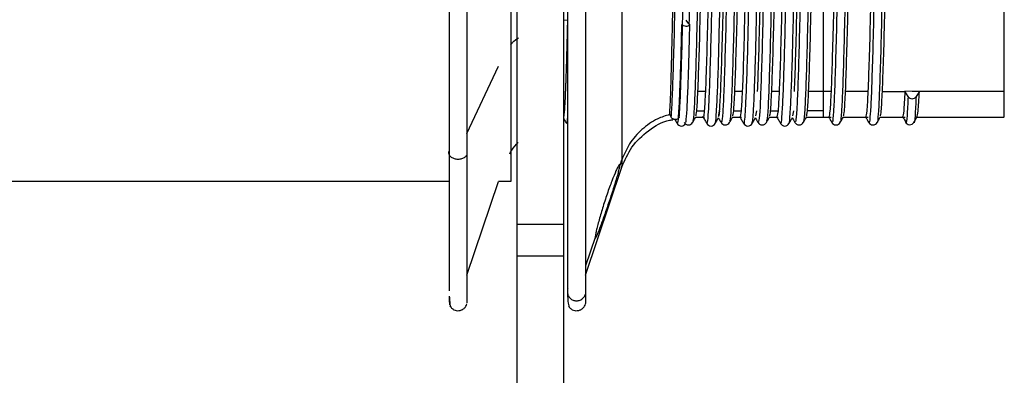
# Paper-space layout '_Inferior' of a CAD drawing. Header units: inches. Extents: x -0.5 to 3.7, y -6.4 to 5.4.
# Tile 3 of 6: x 1.6 to 3.7, y -1.8 to -1.1. Entities that reach past the tile are written whole.
import ezdxf

# ---------------------------------------------------------------- set-up
doc = ezdxf.new("R2010")
doc.units = ezdxf.units.IN
doc.header["$MEASUREMENT"] = 0

psp = doc.layouts.new('_Inferior')

# ---------------------------------------------------------------- linework, layer by layer
at = {"color": 7, "linetype": 'Continuous', "lineweight": 25}
for p, q in [((2.6559, 5.3763), (2.6559, -6.4492)), ((2.7559, 5.3763), (2.7559, -6.4492)), ((2.7559, -1.0779), (2.764, -1.0767)), ((3.0233, -1.0851), (3.0172, -1.0774)), ((2.5496, -1.3198), (2.6168, -1.1759)), ((3.0584, -1.2296), (3.0425, -1.2296)), ((3.1372, -1.2296), (3.1213, -1.2296)), ((3.2159, -1.2296), (3.2, -1.2296)), ((3.3266, -1.2296), (3.2788, -1.2296)), ((3.4053, -1.2296), (3.3575, -1.2296)), ((3.4362, -1.2296), (3.4841, -1.2296)), ((3.491, -1.2406), (3.4841, -1.2295)), ((3.515, -1.2297), (3.4841, -1.2295)), ((3.6963, -1.2296), (3.4995, -1.2296)), ((3.515, -1.2297), (3.508, -1.2407)), ((2.9815, -1.278), (2.9855, -1.2849)), ((3.0401, -1.2708), (3.056, -1.2708)), ((3.0876, -1.2822), (3.0896, -1.2708)), ((3.1189, -1.2708), (3.1347, -1.2708)), ((3.1347, -1.2708), (3.1324, -1.2841)), ((3.1663, -1.2821), (3.1683, -1.2708)), ((3.1976, -1.2708), (3.2135, -1.2708)), ((3.2135, -1.2708), (3.2111, -1.2841)), ((3.2451, -1.282), (3.2471, -1.2708)), ((3.3097, -1.2708), (3.2763, -1.2708)), ((3.3097, -1.2708), (3.3097, -1.2841)), ((3.0379, -1.2845), (3.0562, -1.2845)), ((3.0922, -1.2949), (3.092, -1.2954)), ((3.1099, -1.2929), (3.1097, -1.2934)), ((3.1166, -1.2845), (3.1352, -1.2845)), ((3.1886, -1.2929), (3.1885, -1.293)), ((3.1954, -1.2845), (3.214, -1.2845)), ((3.2741, -1.2845), (3.3271, -1.2845)), ((3.3284, -1.293), (3.3283, -1.2928)), ((3.3528, -1.2845), (3.4059, -1.2845)), ((3.4071, -1.2932), (3.407, -1.2929)), ((3.4248, -1.2953), (3.4247, -1.295)), ((3.4316, -1.2845), (3.4846, -1.2845)), ((3.4856, -1.2928), (3.485, -1.2899)), ((3.5101, -1.2845), (3.6963, -1.2845)), ((2.8762, -1.3868), (2.8799, -1.3761)), ((2.8025, -1.6217), (2.8799, -1.3917)), ((2.512, -1.4222), (0.6749, -1.4222)), ((2.5496, -1.6217), (2.6168, -1.4222)), ((2.6434, -1.4222), (2.6168, -1.4222)), ((2.6559, -1.5129), (2.7559, -1.5129)), ((2.8232, -1.5414), (2.8025, -1.6019)), ((2.6559, -1.5808), (2.7559, -1.5808)), ((2.8025, -1.6624), (2.8025, -1.6827))]:
    psp.add_line(p, q, dxfattribs=at)
for points, knots in [([(2.5496, 0.6083), (2.5496, 0.609), (2.5496, 0.6161), (2.5496, 0.5878), (2.5496, 0.5211), (2.5496, 0.4093), (2.5496, 0.2624), (2.5496, 0.0844), (2.5496, -0.1173), (2.5496, -0.3352), (2.5496, -0.5607), (2.5496, -0.7855), (2.5496, -1.0001), (2.5496, -1.1992), (2.5496, -1.3092), (2.5496, -1.3643)], [0, 0, 0, 0, 0.008948, 0.091536, 0.174123, 0.256711, 0.339299, 0.421886, 0.504474, 0.587062, 0.669649, 0.752237, 0.834825, 0.917412, 1, 1, 1, 1]), ([(2.8025, 0.6099), (2.8025, 0.6101), (2.8025, 0.6173), (2.8025, 0.5912), (2.8025, 0.5285), (2.8025, 0.4197), (2.8025, 0.2756), (2.8025, 0.0999), (2.8025, -0.1002), (2.8025, -0.3171), (2.8025, -0.5424), (2.8025, -0.7674), (2.8025, -0.9836), (2.8025, -1.1826), (2.8025, -1.3569), (2.8025, -1.4989), (2.8025, -1.607), (2.8025, -1.6439), (2.8025, -1.6624)], [0, 0, 0, 0, 0.0015839, 0.068145, 0.1347061, 0.2012671, 0.2678282, 0.3343893, 0.4009503, 0.4675114, 0.5340725, 0.6006336, 0.6671946, 0.7337557, 0.8003168, 0.8668779, 0.9334389, 1, 1, 1, 1]), ([(2.512, -1.3561), (2.512, -1.3016), (2.512, -1.1926), (2.512, -0.9955), (2.512, -0.7831), (2.512, -0.5605), (2.512, -0.3372), (2.512, -0.1215), (2.512, 0.0784), (2.512, 0.2542), (2.512, 0.4011), (2.512, 0.5066), (2.512, 0.5635), (2.512, 0.5723), (2.512, 0.5723)], [0, 0, 0, 0, 0.090907, 0.181813, 0.27272, 0.363626, 0.454533, 0.54544, 0.636346, 0.727253, 0.818159, 0.909066, 0.999973, 1, 1, 1, 1]), ([(2.7648, -1.6512), (2.7648, -1.6329), (2.7648, -1.5964), (2.7648, -1.4893), (2.7648, -1.3488), (2.7648, -1.1762), (2.7648, -0.9792), (2.7648, -0.7651), (2.7648, -0.5423), (2.7648, -0.3193), (2.7648, -0.1046), (2.7648, 0.0936), (2.7648, 0.2673), (2.7648, 0.4113), (2.7648, 0.5142), (2.7648, 0.5695), (2.7648, 0.5772), (2.7648, 0.5778)], [0, 0, 0, 0, 0.071048, 0.142095, 0.213143, 0.28419, 0.355238, 0.426285, 0.497333, 0.56838, 0.639428, 0.710475, 0.781523, 0.85257, 0.923618, 0.994665, 1, 1, 1, 1]), ([(2.6434, 0.3494), (2.6434, 0.3494), (2.6434, 0.2561), (2.6434, -0.0762), (2.6434, -0.3015), (2.6434, -0.7714), (2.6434, -0.9967), (2.6434, -1.3289), (2.6434, -1.4222), (2.6434, -1.4222)], [0, 0, 0, 0, 0.25, 0.25, 0.5, 0.5, 0.75, 0.75, 1, 1, 1, 1]), ([(2.8799, 0.3161), (2.8799, 0.3161), (2.8799, 0.3161), (2.8799, 0.2915), (2.8799, 0.2359), (2.8799, 0.1579), (2.8799, 0.0758), (2.8799, 0.0026), (2.8799, -0.0803), (2.8799, -0.1718), (2.8799, -0.2702), (2.8799, -0.3735), (2.8799, -0.4793), (2.8799, -0.5852), (2.8799, -0.6887), (2.8799, -0.7878), (2.8799, -0.8806), (2.8799, -0.9918), (2.8799, -1.1103), (2.8799, -1.2203), (2.8799, -1.2975), (2.8799, -1.349), (2.8799, -1.3675), (2.8799, -1.3761)], [0, 0, 0, 0, 0.020005, 0.078222, 0.143311, 0.215179, 0.253526, 0.293258, 0.334171, 0.376019, 0.418512, 0.461336, 0.50416, 0.546654, 0.588501, 0.629414, 0.669146, 0.707493, 0.779361, 0.84445, 0.902667, 0.954333, 1, 1, 1, 1]), ([(3.0142, 0.211), (3.014, 0.2105), (3.0133, 0.2093), (3.012, 0.1965), (3.0105, 0.1704), (3.009, 0.1303), (3.0077, 0.0856), (3.0063, 0.0327), (3.0048, -0.0356), (3.0033, -0.109), (3.0021, -0.1778), (3.0012, -0.2328), (3.0003, -0.2876), (2.9995, -0.3416), (2.9983, -0.4146), (2.997, -0.503), (2.9955, -0.6014), (2.9944, -0.6799), (2.9934, -0.7475), (2.9924, -0.8126), (2.9912, -0.8853), (2.9901, -0.9513), (2.9891, -1.0073), (2.9883, -1.0505), (2.9875, -1.0902), (2.9866, -1.1288), (2.9857, -1.1659), (2.9847, -1.2032), (2.9836, -1.2376), (2.9825, -1.2632), (2.9818, -1.2739), (2.9815, -1.278)], [0, 0, 0, 0, 0.021631, 0.057539, 0.109365, 0.153874, 0.19205, 0.22874, 0.273691, 0.326471, 0.355568, 0.383495, 0.410434, 0.436273, 0.460926, 0.512977, 0.557701, 0.595341, 0.621536, 0.652839, 0.689198, 0.730417, 0.757382, 0.784203, 0.808486, 0.834082, 0.864868, 0.894298, 0.932289, 0.973974, 1, 1, 1, 1]), ([(2.9855, -1.2849), (2.9863, -1.2762), (2.987, -1.2633), (2.9886, -1.2294), (2.9893, -1.2083), (2.9909, -1.1589), (2.9917, -1.1306), (2.9928, -1.0839), (2.9932, -1.0677), (2.9939, -1.034), (2.9943, -1.0163), (2.9954, -0.9611), (2.9962, -0.9214), (2.9977, -0.8378), (2.9985, -0.7941), (2.9997, -0.7271), (3.0001, -0.7046), (3.0008, -0.6593), (3.0012, -0.6367), (3.0023, -0.5684), (3.003, -0.5219), (3.0046, -0.4289), (3.0054, -0.3825), (3.0069, -0.2924), (3.0077, -0.2486), (3.0088, -0.1863), (3.0092, -0.1662), (3.0099, -0.1268), (3.0103, -0.1075), (3.0114, -0.0513), (3.0122, -0.0159), (3.0138, 0.0485), (3.0145, 0.0776), (3.0157, 0.1155), (3.0161, 0.1272), (3.0168, 0.1487), (3.0172, 0.1584), (3.0183, 0.1849), (3.019, 0.1989), (3.0206, 0.2186), (3.0214, 0.2243), (3.0222, 0.2256)], [0, 0, 0, 0, 0.0625, 0.0625, 0.125, 0.125, 0.1875, 0.1875, 0.21875, 0.21875, 0.25, 0.25, 0.3125, 0.3125, 0.375, 0.375, 0.40625, 0.40625, 0.4375, 0.4375, 0.5, 0.5, 0.5625, 0.5625, 0.625, 0.625, 0.65625, 0.65625, 0.6875, 0.6875, 0.75, 0.75, 0.8125, 0.8125, 0.84375, 0.84375, 0.875, 0.875, 0.9375, 0.9375, 1, 1, 1, 1]), ([(3.0026, -1.2849), (3.0033, -1.2746), (3.0047, -1.2537), (3.0069, -1.1954), (3.0091, -1.1192), (3.0112, -1.0256), (3.0133, -0.9178), (3.0155, -0.7982), (3.0177, -0.6713), (3.0198, -0.5406), (3.0219, -0.4095), (3.0242, -0.282), (3.0263, -0.1624), (3.0284, -0.0537), (3.0306, 0.0411), (3.0328, 0.1186), (3.0348, 0.1771), (3.037, 0.2131), (3.0387, 0.2286), (3.0396, 0.2244), (3.0398, 0.2235)], [0, 0, 0, 0, 0.057509, 0.115729, 0.1738, 0.231055, 0.288902, 0.347169, 0.404991, 0.462257, 0.520345, 0.578556, 0.636034, 0.693574, 0.751802, 0.809856, 0.867102, 0.924973, 0.983239, 1, 1, 1, 1]), ([(3.0527, 0.2232), (3.0521, 0.222), (3.0514, 0.218), (3.0502, 0.2049), (3.0497, 0.1958), (3.0485, 0.1723), (3.0478, 0.1579), (3.0466, 0.1239), (3.046, 0.1044), (3.0447, 0.061), (3.0441, 0.0371), (3.0432, -0.0014), (3.0429, -0.0147), (3.0423, -0.042), (3.042, -0.056), (3.0411, -0.0996), (3.0405, -0.1305), (3.0393, -0.1955), (3.0386, -0.2295), (3.0374, -0.2995), (3.0367, -0.3354), (3.0355, -0.4081), (3.0349, -0.4447), (3.0337, -0.5176), (3.0331, -0.5547), (3.0319, -0.6289), (3.0313, -0.666), (3.03, -0.7391), (3.0294, -0.7751), (3.0282, -0.8447), (3.0275, -0.8783), (3.0267, -0.9264), (3.0264, -0.9419), (3.0258, -0.9725), (3.0255, -0.9875), (3.0246, -1.0314), (3.0239, -1.0592), (3.0233, -1.0851)], [0, 0, 0, 0, 0.0625, 0.0625, 0.125, 0.125, 0.1875, 0.1875, 0.25, 0.25, 0.3125, 0.3125, 0.34375, 0.34375, 0.375, 0.375, 0.4375, 0.4375, 0.5, 0.5, 0.5625, 0.5625, 0.625, 0.625, 0.6875, 0.6875, 0.75, 0.75, 0.8125, 0.8125, 0.875, 0.875, 0.90625, 0.90625, 0.9375, 0.9375, 1, 1, 1, 1]), ([(3.0704, 0.2208), (3.0702, 0.2218), (3.0692, 0.2265), (3.0674, 0.2089), (3.0652, 0.1679), (3.0628, 0.1011), (3.0605, 0.0132), (3.0583, -0.0933), (3.0559, -0.2147), (3.0536, -0.3472), (3.0513, -0.4859), (3.049, -0.6262), (3.0467, -0.7638), (3.0443, -0.8935), (3.0421, -1.0111), (3.0398, -1.1127), (3.0374, -1.1951), (3.0352, -1.2542), (3.0331, -1.2894), (3.0317, -1.2925), (3.0311, -1.2939)], [0, 0, 0, 0, 0.017115, 0.075643, 0.133858, 0.192887, 0.251768, 0.309838, 0.368634, 0.427699, 0.486032, 0.544428, 0.603503, 0.662257, 0.720338, 0.779253, 0.838261, 0.896434, 0.955018, 1, 1, 1, 1]), ([(3.0425, -1.2296), (3.0433, -1.2087), (3.045, -1.1667), (3.0475, -1.0723), (3.0499, -0.9592), (3.0523, -0.8296), (3.0549, -0.6886), (3.0573, -0.5418), (3.0597, -0.3949), (3.0622, -0.2533), (3.0647, -0.1227), (3.0671, -0.008), (3.0696, 0.0864), (3.0721, 0.1576), (3.0745, 0.1988), (3.0762, 0.216), (3.077, 0.2112), (3.0771, 0.2111)], [0, 0, 0, 0, 0.07094, 0.142707, 0.213916, 0.284615, 0.356326, 0.427757, 0.498334, 0.569934, 0.641532, 0.712108, 0.783542, 0.855252, 0.925947, 0.997161, 1, 1, 1, 1]), ([(3.0616, -1.2961), (3.0621, -1.2968), (3.0633, -1.2983), (3.0652, -1.2753), (3.0673, -1.2308), (3.0695, -1.1648), (3.0717, -1.0808), (3.0738, -0.9808), (3.076, -0.8674), (3.0782, -0.7443), (3.0803, -0.6153), (3.0824, -0.484), (3.0846, -0.3538), (3.0868, -0.2293), (3.0888, -0.1141), (3.091, -0.011), (3.0932, 0.0768), (3.0954, 0.1463), (3.0974, 0.1949), (3.0994, 0.2218), (3.1005, 0.2227), (3.101, 0.223)], [0, 0, 0, 0, 0.0370488, 0.0911798, 0.1459575, 0.2010623, 0.2556779, 0.3098822, 0.3648637, 0.4198921, 0.4741764, 0.5286854, 0.5837754, 0.6386315, 0.692759, 0.7475573, 0.8026595, 0.8572494, 0.911471, 0.9664652, 1, 1, 1, 1]), ([(3.0792, -1.2959), (3.0795, -1.2961), (3.0805, -1.297), (3.0822, -1.275), (3.0844, -1.231), (3.0866, -1.165), (3.0887, -1.081), (3.0908, -0.981), (3.093, -0.8677), (3.0952, -0.7445), (3.0973, -0.6156), (3.0994, -0.4843), (3.1016, -0.3541), (3.1038, -0.2296), (3.1059, -0.1143), (3.1081, -0.0112), (3.1103, 0.0766), (3.1124, 0.1461), (3.1145, 0.1951), (3.1166, 0.2235), (3.118, 0.2241), (3.1186, 0.2244)], [0, 0, 0, 0, 0.023194, 0.077319, 0.13209, 0.187189, 0.241799, 0.295997, 0.350972, 0.405994, 0.460273, 0.514775, 0.569859, 0.624709, 0.678831, 0.733623, 0.788719, 0.843303, 0.897518, 0.952506, 1, 1, 1, 1]), ([(3.1246, 0.2102), (3.1238, 0.2072), (3.1223, 0.201), (3.12, 0.1566), (3.1174, 0.0866), (3.1149, -0.008), (3.1126, -0.1227), (3.1101, -0.2534), (3.1076, -0.395), (3.1052, -0.5418), (3.1027, -0.6886), (3.1002, -0.8296), (3.0978, -0.9592), (3.0953, -1.0723), (3.0928, -1.1667), (3.0912, -1.2087), (3.0904, -1.2296)], [0, 0, 0, 0, 0.0653076, 0.1366741, 0.2090626, 0.2811681, 0.3524119, 0.4246884, 0.4969625, 0.5682051, 0.6403141, 0.7127011, 0.7840644, 0.8559511, 0.9283949, 1, 1, 1, 1]), ([(3.1316, 0.2213), (3.1314, 0.2218), (3.1305, 0.2246), (3.1288, 0.2045), (3.1266, 0.1606), (3.1242, 0.0906), (3.1219, 0.0002), (3.1196, -0.1084), (3.1173, -0.2316), (3.1149, -0.3652), (3.1127, -0.5043), (3.1104, -0.6445), (3.108, -0.7814), (3.1057, -0.9097), (3.1035, -1.0254), (3.1011, -1.1247), (3.0988, -1.2042), (3.0966, -1.2605), (3.0943, -1.2935), (3.0929, -1.2945), (3.0922, -1.2949)], [0, 0, 0, 0, 0.012112, 0.070352, 0.128561, 0.187487, 0.246132, 0.304065, 0.362813, 0.421696, 0.47976, 0.538163, 0.597112, 0.655607, 0.713606, 0.77245, 0.831254, 0.889214, 0.947781, 1, 1, 1, 1]), ([(3.1492, 0.2201), (3.1488, 0.2214), (3.1477, 0.2254), (3.1459, 0.2049), (3.1436, 0.1603), (3.1412, 0.0905), (3.1389, -0.0001), (3.1367, -0.1087), (3.1343, -0.2318), (3.132, -0.3654), (3.1297, -0.5045), (3.1275, -0.6448), (3.1251, -0.7817), (3.1228, -0.91), (3.1205, -1.0256), (3.1182, -1.1249), (3.1158, -1.2045), (3.1136, -1.2602), (3.1116, -1.2911), (3.1104, -1.2924), (3.1099, -1.2929)], [0, 0, 0, 0, 0.02632, 0.084771, 0.143189, 0.202328, 0.261184, 0.319326, 0.378287, 0.437382, 0.495656, 0.554269, 0.613431, 0.672137, 0.730346, 0.789401, 0.848417, 0.906586, 0.965365, 1, 1, 1, 1]), ([(3.1213, -1.2296), (3.1221, -1.2087), (3.1237, -1.1667), (3.1262, -1.0723), (3.1287, -0.9592), (3.1311, -0.8296), (3.1336, -0.6886), (3.1361, -0.5418), (3.1385, -0.3949), (3.141, -0.2533), (3.1435, -0.1227), (3.1458, -0.008), (3.1483, 0.0864), (3.1509, 0.1576), (3.1532, 0.1988), (3.1549, 0.216), (3.1558, 0.2112), (3.1558, 0.2111)], [0, 0, 0, 0, 0.07094, 0.142707, 0.213916, 0.284615, 0.356326, 0.427757, 0.498334, 0.569934, 0.641532, 0.712108, 0.783542, 0.855252, 0.925947, 0.997161, 1, 1, 1, 1]), ([(3.1404, -1.2976), (3.1404, -1.298), (3.1412, -1.3027), (3.1427, -1.2904), (3.1448, -1.2595), (3.147, -1.2048), (3.1492, -1.131), (3.1513, -1.0397), (3.1534, -0.9337), (3.1556, -0.8156), (3.1578, -0.6895), (3.1599, -0.5591), (3.1621, -0.4279), (3.1643, -0.2995), (3.1664, -0.1786), (3.1685, -0.0682), (3.1707, 0.0288), (3.1729, 0.1088), (3.175, 0.1702), (3.1771, 0.209), (3.1787, 0.2267), (3.1796, 0.2244), (3.1797, 0.224)], [0, 0, 0, 0, 0.005577, 0.060101, 0.11435, 0.169354, 0.224335, 0.278544, 0.333121, 0.38821, 0.442995, 0.49711, 0.551953, 0.60703, 0.661526, 0.715797, 0.770812, 0.825781, 0.879972, 0.934575, 0.989666, 1, 1, 1, 1]), ([(3.158, -1.2971), (3.1586, -1.2954), (3.1599, -1.2915), (3.1619, -1.2588), (3.1641, -1.2051), (3.1663, -1.1311), (3.1683, -1.0399), (3.1705, -0.934), (3.1727, -0.8158), (3.1749, -0.6898), (3.1769, -0.5594), (3.1791, -0.4282), (3.1813, -0.2998), (3.1834, -0.1789), (3.1855, -0.0684), (3.1877, 0.0286), (3.1899, 0.1087), (3.192, 0.17), (3.1942, 0.2094), (3.196, 0.2275), (3.197, 0.224), (3.1973, 0.2229)], [0, 0, 0, 0, 0.046125, 0.100358, 0.155347, 0.210312, 0.264506, 0.319067, 0.37414, 0.42891, 0.483009, 0.537836, 0.592897, 0.647378, 0.701634, 0.756633, 0.811586, 0.865762, 0.920349, 0.975424, 1, 1, 1, 1]), ([(3.2101, 0.2207), (3.2099, 0.221), (3.209, 0.2226), (3.2073, 0.2), (3.205, 0.1526), (3.2026, 0.0797), (3.2003, -0.0134), (3.1981, -0.1241), (3.1957, -0.2489), (3.1934, -0.3835), (3.1911, -0.523), (3.1888, -0.663), (3.1865, -0.7991), (3.1842, -0.926), (3.1819, -1.0397), (3.1796, -1.1366), (3.1772, -1.2132), (3.175, -1.2661), (3.1729, -1.2951), (3.1715, -1.2942), (3.1709, -1.2938)], [0, 0, 0, 0, 0.015026, 0.073396, 0.132029, 0.191251, 0.250056, 0.308305, 0.367404, 0.426503, 0.484751, 0.543557, 0.602779, 0.661412, 0.719782, 0.778953, 0.83795, 0.896149, 0.955098, 1, 1, 1, 1]), ([(3.2279, 0.2202), (3.2274, 0.2212), (3.2262, 0.224), (3.2243, 0.2004), (3.222, 0.1524), (3.2197, 0.0796), (3.2174, -0.0136), (3.2151, -0.1243), (3.2128, -0.2492), (3.2104, -0.3838), (3.2082, -0.5233), (3.2059, -0.6633), (3.2035, -0.7994), (3.2012, -0.9262), (3.199, -1.0399), (3.1966, -1.1367), (3.1943, -1.2134), (3.1921, -1.2658), (3.1901, -1.2931), (3.189, -1.2929), (3.1886, -1.2929)], [0, 0, 0, 0, 0.032343, 0.090731, 0.149382, 0.208622, 0.267445, 0.325712, 0.384829, 0.443946, 0.502213, 0.561037, 0.620277, 0.678927, 0.737316, 0.796505, 0.85552, 0.913737, 0.972704, 1, 1, 1, 1]), ([(3.2, -1.2296), (3.2008, -1.2087), (3.2024, -1.1667), (3.205, -1.0723), (3.2074, -0.9592), (3.2098, -0.8296), (3.2123, -0.6886), (3.2148, -0.5418), (3.2172, -0.3949), (3.2197, -0.2533), (3.2222, -0.1227), (3.2246, -0.008), (3.2271, 0.0864), (3.2296, 0.1576), (3.232, 0.1988), (3.2336, 0.216), (3.2345, 0.2112), (3.2345, 0.2111)], [0, 0, 0, 0, 0.07094, 0.142707, 0.213916, 0.284615, 0.356326, 0.427757, 0.498334, 0.569934, 0.641532, 0.712108, 0.783542, 0.855252, 0.925947, 0.997161, 1, 1, 1, 1]), ([(3.2191, -1.2958), (3.2195, -1.2968), (3.2206, -1.2996), (3.2223, -1.2798), (3.2245, -1.2386), (3.2267, -1.1754), (3.2289, -1.0938), (3.2309, -0.9959), (3.2331, -0.8844), (3.2353, -0.7623), (3.2374, -0.634), (3.2396, -0.5028), (3.2418, -0.3722), (3.2439, -0.2466), (3.246, -0.1299), (3.2482, -0.0248), (3.2504, 0.0653), (3.2525, 0.1377), (3.2546, 0.189), (3.2564, 0.2174), (3.2575, 0.2201), (3.2578, 0.2209)], [0, 0, 0, 0, 0.029192, 0.084334, 0.139975, 0.196067, 0.251778, 0.306888, 0.362776, 0.418831, 0.474225, 0.529558, 0.585597, 0.641517, 0.696647, 0.752312, 0.808404, 0.864093, 0.919212, 0.975116, 1, 1, 1, 1]), ([(3.2367, -1.2964), (3.2369, -1.2967), (3.2378, -1.2986), (3.2394, -1.2794), (3.2415, -1.2389), (3.2437, -1.1755), (3.2459, -1.094), (3.248, -0.9962), (3.2502, -0.8846), (3.2524, -0.7625), (3.2545, -0.6342), (3.2566, -0.5031), (3.2588, -0.3725), (3.261, -0.2469), (3.2631, -0.1301), (3.2652, -0.0251), (3.2674, 0.0651), (3.2696, 0.1375), (3.2717, 0.189), (3.2735, 0.2184), (3.2747, 0.2211), (3.2751, 0.2221)], [0, 0, 0, 0, 0.014974, 0.0705102, 0.1265493, 0.1830425, 0.2391528, 0.2946569, 0.350945, 0.4074011, 0.4631913, 0.5189204, 0.5753606, 0.6316809, 0.6872046, 0.7432681, 0.7997621, 0.8558493, 0.9113623, 0.9676668, 1, 1, 1, 1]), ([(3.289, 0.2202), (3.2886, 0.2204), (3.2875, 0.2211), (3.2857, 0.1952), (3.2834, 0.1442), (3.281, 0.0684), (3.2788, -0.0272), (3.2765, -0.14), (3.2742, -0.2664), (3.2718, -0.4019), (3.2696, -0.5417), (3.2673, -0.6815), (3.2649, -0.8166), (3.2626, -0.9419), (3.2604, -1.0536), (3.258, -1.148), (3.2557, -1.2217), (3.2534, -1.2712), (3.2514, -1.2964), (3.2502, -1.2941), (3.2497, -1.2932)], [0, 0, 0, 0, 0.02569, 0.08388, 0.142568, 0.201711, 0.260305, 0.318561, 0.377637, 0.436579, 0.494702, 0.55354, 0.61266, 0.67106, 0.729492, 0.788617, 0.847433, 0.905563, 0.964521, 1, 1, 1, 1]), ([(3.3066, 0.2207), (3.3061, 0.2212), (3.3048, 0.2227), (3.3028, 0.1954), (3.3005, 0.144), (3.2981, 0.0683), (3.2958, -0.0274), (3.2936, -0.1402), (3.2912, -0.2667), (3.2889, -0.4022), (3.2866, -0.542), (3.2843, -0.6818), (3.2819, -0.8169), (3.2797, -0.9422), (3.2774, -1.0538), (3.275, -1.1481), (3.2727, -1.222), (3.2705, -1.271), (3.2686, -1.2951), (3.2676, -1.2936), (3.2673, -1.2932)], [0, 0, 0, 0, 0.040727, 0.098887, 0.157544, 0.216656, 0.27522, 0.333445, 0.39249, 0.451401, 0.509494, 0.568301, 0.62739, 0.685759, 0.744161, 0.803255, 0.862041, 0.920139, 0.979067, 1, 1, 1, 1]), ([(3.2788, -1.2296), (3.2796, -1.2087), (3.2812, -1.1667), (3.2837, -1.0723), (3.2862, -0.9592), (3.2886, -0.8296), (3.2911, -0.6886), (3.2936, -0.5418), (3.2959, -0.3949), (3.2984, -0.2533), (3.301, -0.1227), (3.3033, -0.008), (3.3058, 0.0864), (3.3083, 0.1576), (3.3107, 0.1988), (3.3124, 0.216), (3.3132, 0.2112), (3.3133, 0.2111)], [0, 0, 0, 0, 0.07094, 0.142707, 0.213916, 0.284615, 0.356326, 0.427757, 0.498334, 0.569934, 0.641532, 0.712108, 0.783542, 0.855252, 0.925947, 0.997161, 1, 1, 1, 1]), ([(3.3097, 0.2112), (3.3097, 0.2114), (3.3097, 0.2161), (3.3097, 0.1991), (3.3097, 0.1582), (3.3097, 0.0872), (3.3097, -0.0068), (3.3097, -0.1214), (3.3097, -0.2519), (3.3097, -0.3934), (3.3097, -0.5403), (3.3097, -0.6871), (3.3097, -0.8281), (3.3097, -0.9579), (3.3097, -1.0716), (3.3097, -1.1642), (3.3097, -1.2347), (3.3097, -1.2588), (3.3097, -1.2708)], [0, 0, 0, 0, 0.001741, 0.068291, 0.134842, 0.201393, 0.267943, 0.334494, 0.401044, 0.467595, 0.534146, 0.600696, 0.667247, 0.733798, 0.800348, 0.866899, 0.933449, 1, 1, 1, 1]), ([(3.3608, 0.2104), (3.3601, 0.2074), (3.3585, 0.2012), (3.3562, 0.1566), (3.3536, 0.0866), (3.3512, -0.008), (3.3488, -0.1227), (3.3463, -0.2534), (3.3438, -0.395), (3.3414, -0.5418), (3.3389, -0.6886), (3.3364, -0.8296), (3.334, -0.9592), (3.3315, -1.0723), (3.329, -1.1667), (3.3274, -1.2087), (3.3266, -1.2296)], [0, 0, 0, 0, 0.066229, 0.137525, 0.209842, 0.281877, 0.35305, 0.425255, 0.497458, 0.568631, 0.640669, 0.712984, 0.784277, 0.856093, 0.928465, 1, 1, 1, 1]), ([(3.3678, 0.2203), (3.3673, 0.2201), (3.3661, 0.2195), (3.3642, 0.1899), (3.3618, 0.1354), (3.3595, 0.0568), (3.3572, -0.0413), (3.3549, -0.1561), (3.3526, -0.2841), (3.3502, -0.4204), (3.348, -0.5605), (3.3457, -0.7), (3.3433, -0.834), (3.3411, -0.9577), (3.3388, -1.0673), (3.3364, -1.1591), (3.3341, -1.2299), (3.3319, -1.276), (3.3299, -1.2978), (3.3288, -1.2942), (3.3284, -1.293)], [0, 0, 0, 0, 0.035288, 0.093253, 0.151889, 0.210846, 0.269125, 0.327341, 0.386287, 0.444966, 0.50292, 0.561683, 0.620593, 0.678692, 0.737103, 0.796075, 0.854606, 0.91262, 0.971481, 1, 1, 1, 1]), ([(3.3854, 0.2216), (3.3847, 0.2215), (3.3833, 0.2213), (3.3812, 0.19), (3.3789, 0.1352), (3.3765, 0.0567), (3.3742, -0.0415), (3.372, -0.1564), (3.3696, -0.2844), (3.3673, -0.4207), (3.3651, -0.5608), (3.3627, -0.7002), (3.3604, -0.8343), (3.3581, -0.9579), (3.3558, -1.0675), (3.3535, -1.1592), (3.3512, -1.2301), (3.3489, -1.2756), (3.3471, -1.2969), (3.3462, -1.2944), (3.346, -1.2938)], [0, 0, 0, 0, 0.0494445, 0.1073675, 0.1659611, 0.2248758, 0.2831124, 0.3412869, 0.4001904, 0.4588263, 0.5167383, 0.575459, 0.634327, 0.6923835, 0.7507529, 0.809682, 0.8681705, 0.9261431, 0.9849613, 1, 1, 1, 1]), ([(3.3575, -1.2296), (3.3583, -1.2087), (3.3599, -1.1667), (3.3624, -1.0723), (3.3649, -0.9592), (3.3673, -0.8296), (3.3698, -0.6886), (3.3723, -0.5418), (3.3747, -0.3949), (3.3772, -0.2533), (3.3797, -0.1227), (3.3821, -0.008), (3.3846, 0.0864), (3.3871, 0.1576), (3.3895, 0.1988), (3.3911, 0.216), (3.392, 0.2112), (3.392, 0.2111)], [0, 0, 0, 0, 0.07094, 0.142707, 0.213916, 0.284615, 0.356326, 0.427757, 0.498334, 0.569934, 0.641532, 0.712108, 0.783542, 0.855252, 0.925947, 0.997161, 1, 1, 1, 1]), ([(3.4464, 0.2204), (3.4459, 0.2194), (3.4446, 0.217), (3.4426, 0.1839), (3.4403, 0.1262), (3.4379, 0.0448), (3.4357, -0.0557), (3.4334, -0.1725), (3.431, -0.3019), (3.4287, -0.439), (3.4265, -0.5792), (3.4241, -0.7183), (3.4218, -0.8512), (3.4195, -0.9732), (3.4172, -1.0806), (3.4148, -1.1697), (3.4126, -1.2376), (3.4103, -1.2802), (3.4084, -1.299), (3.4074, -1.2944), (3.4071, -1.2932)], [0, 0, 0, 0, 0.03958, 0.097702, 0.156612, 0.215711, 0.274017, 0.332559, 0.391702, 0.450443, 0.508609, 0.567624, 0.626652, 0.684831, 0.743548, 0.802693, 0.861264, 0.919546, 0.978635, 1, 1, 1, 1]), ([(3.4642, 0.2233), (3.4634, 0.2221), (3.4619, 0.2199), (3.4597, 0.1842), (3.4573, 0.1259), (3.4549, 0.0447), (3.4527, -0.0559), (3.4504, -0.1727), (3.448, -0.3022), (3.4457, -0.4393), (3.4435, -0.5795), (3.4412, -0.7186), (3.4388, -0.8514), (3.4366, -0.9734), (3.4343, -1.0809), (3.4319, -1.1698), (3.4296, -1.2379), (3.4274, -1.2796), (3.4257, -1.2983), (3.4249, -1.2955), (3.4248, -1.2953)], [0, 0, 0, 0, 0.0587844, 0.1168097, 0.1756224, 0.234623, 0.2928325, 0.3512771, 0.4103222, 0.4689657, 0.5270352, 0.5859524, 0.6448831, 0.7029657, 0.7615849, 0.8206323, 0.8791057, 0.937291, 0.9962828, 1, 1, 1, 1]), ([(3.4362, -1.2296), (3.437, -1.2087), (3.4387, -1.1667), (3.4412, -1.0723), (3.4436, -0.9592), (3.446, -0.8296), (3.4486, -0.6886), (3.451, -0.5418), (3.4534, -0.3949), (3.4559, -0.2533), (3.4584, -0.1227), (3.4608, -0.008), (3.4633, 0.0864), (3.4658, 0.1576), (3.4682, 0.1988), (3.4699, 0.216), (3.4707, 0.2112), (3.4708, 0.2111)], [0, 0, 0, 0, 0.07094, 0.142707, 0.213916, 0.284615, 0.356326, 0.427757, 0.498334, 0.569934, 0.641532, 0.712108, 0.783542, 0.855252, 0.925947, 0.997161, 1, 1, 1, 1]), ([(3.6963, -1.2296), (3.6963, -1.2086), (3.6963, -1.1666), (3.6963, -1.0723), (3.6963, -0.9593), (3.6963, -0.8295), (3.6963, -0.6886), (3.6963, -0.5419), (3.6963, -0.3949), (3.6963, -0.2534), (3.6963, -0.1227), (3.6963, -0.0079), (3.6963, 0.0864), (3.6963, 0.1576), (3.6963, 0.1988), (3.6963, 0.216), (3.6963, 0.2113), (3.6963, 0.2111)], [0, 0, 0, 0, 0.071241, 0.142483, 0.213724, 0.284966, 0.356207, 0.427448, 0.49869, 0.569931, 0.641172, 0.712414, 0.783655, 0.854897, 0.926138, 0.997379, 1, 1, 1, 1]), ([(3.0926, 0.2096), (3.0919, 0.2069), (3.0903, 0.201), (3.088, 0.1571), (3.0856, 0.0875), (3.0831, -0.0069), (3.0806, -0.1214), (3.0782, -0.2519), (3.0757, -0.3933), (3.0732, -0.5403), (3.0708, -0.687), (3.0683, -0.8281), (3.0658, -0.9579), (3.0634, -1.0715), (3.0609, -1.1642), (3.0584, -1.2348), (3.0568, -1.2588), (3.056, -1.2708)], [0, 0, 0, 0, 0.059008, 0.126206, 0.192923, 0.260595, 0.328003, 0.394605, 0.462172, 0.529737, 0.596338, 0.663749, 0.73142, 0.798133, 0.865337, 0.93306, 1, 1, 1, 1]), ([(3.1714, 0.2097), (3.1706, 0.207), (3.1691, 0.2011), (3.1667, 0.1571), (3.1643, 0.0875), (3.1618, -0.0069), (3.1593, -0.1214), (3.1569, -0.2519), (3.1544, -0.3933), (3.1519, -0.5403), (3.1495, -0.687), (3.1471, -0.8281), (3.1445, -0.9579), (3.1421, -1.0715), (3.1397, -1.1642), (3.1372, -1.2348), (3.1355, -1.2588), (3.1347, -1.2708)], [0, 0, 0, 0, 0.0594176, 0.1265869, 0.1932748, 0.2609175, 0.3282955, 0.3948685, 0.4624067, 0.5299422, 0.5965141, 0.6638958, 0.7315369, 0.7982214, 0.8653953, 0.9330897, 1, 1, 1, 1]), ([(3.2032, 0.2095), (3.2025, 0.2066), (3.201, 0.2005), (3.1987, 0.1566), (3.1962, 0.0866), (3.1937, -0.008), (3.1913, -0.1227), (3.1888, -0.2534), (3.1863, -0.395), (3.1839, -0.5418), (3.1814, -0.6886), (3.1789, -0.8296), (3.1765, -0.9592), (3.1741, -1.0723), (3.1715, -1.1667), (3.1699, -1.2087), (3.1691, -1.2296)], [0, 0, 0, 0, 0.062252, 0.133852, 0.206477, 0.278819, 0.350295, 0.422808, 0.495318, 0.566794, 0.639138, 0.711762, 0.783359, 0.85548, 0.928161, 1, 1, 1, 1]), ([(3.2495, 0.2059), (3.2489, 0.2037), (3.2476, 0.1981), (3.2454, 0.1568), (3.2431, 0.0876), (3.2405, -0.0069), (3.238, -0.1214), (3.2357, -0.2519), (3.2332, -0.3933), (3.2307, -0.5403), (3.2283, -0.687), (3.2258, -0.8281), (3.2233, -0.9579), (3.2209, -1.0715), (3.2184, -1.1642), (3.2159, -1.2348), (3.2143, -1.2588), (3.2135, -1.2708)], [0, 0, 0, 0, 0.042905, 0.111254, 0.179112, 0.247942, 0.316503, 0.384245, 0.452969, 0.52169, 0.589431, 0.657995, 0.726824, 0.794679, 0.863032, 0.931915, 1, 1, 1, 1]), ([(3.282, 0.2098), (3.2813, 0.2069), (3.2797, 0.2007), (3.2774, 0.1566), (3.2749, 0.0866), (3.2724, -0.008), (3.27, -0.1227), (3.2675, -0.2534), (3.265, -0.395), (3.2627, -0.5418), (3.2602, -0.6886), (3.2577, -0.8296), (3.2553, -0.9592), (3.2528, -1.0723), (3.2503, -1.1667), (3.2487, -1.2087), (3.2479, -1.2296)], [0, 0, 0, 0, 0.063531, 0.135034, 0.20756, 0.279802, 0.351181, 0.423595, 0.496007, 0.567385, 0.639631, 0.712155, 0.783654, 0.855677, 0.928259, 1, 1, 1, 1]), ([(3.4395, 0.2098), (3.4387, 0.2069), (3.4372, 0.2007), (3.4349, 0.1566), (3.4324, 0.0866), (3.4299, -0.008), (3.4275, -0.1227), (3.425, -0.2534), (3.4225, -0.395), (3.4201, -0.5418), (3.4177, -0.6886), (3.4151, -0.8296), (3.4127, -0.9592), (3.4103, -1.0723), (3.4078, -1.1667), (3.4061, -1.2087), (3.4053, -1.2296)], [0, 0, 0, 0, 0.0635, 0.135004, 0.207533, 0.279778, 0.351159, 0.423576, 0.49599, 0.56737, 0.639618, 0.712145, 0.783647, 0.855672, 0.928256, 1, 1, 1, 1]), ([(2.764, -1.0767), (2.7639, -1.0808), (2.7638, -1.0891), (2.7635, -1.1012), (2.7632, -1.1132), (2.7629, -1.125), (2.7626, -1.1365), (2.7623, -1.1478), (2.762, -1.1589), (2.7617, -1.1697), (2.7613, -1.1801), (2.761, -1.1902), (2.7607, -1.2), (2.7604, -1.2093), (2.76, -1.2183), (2.7597, -1.2267), (2.7592, -1.2373), (2.7587, -1.2489), (2.7581, -1.2603), (2.7575, -1.2692), (2.7569, -1.2759), (2.7564, -1.2808), (2.7561, -1.2827), (2.7559, -1.2837)], [0, 0, 0, 0, 0.0346924, 0.0699075, 0.1056397, 0.1418826, 0.1786288, 0.21587, 0.2535972, 0.2918003, 0.3304683, 0.3695892, 0.4091502, 0.4491373, 0.4895359, 0.5303301, 0.5715032, 0.6525239, 0.7297018, 0.8029746, 0.8723084, 0.9377724, 1, 1, 1, 1]), ([(2.9984, -1.2959), (2.9988, -1.2967), (3, -1.2992), (3.0018, -1.2783), (3.0039, -1.2357), (3.0061, -1.1725), (3.0076, -1.1151), (3.0083, -1.0866)], [0, 0, 0, 0, 0.126967, 0.343303, 0.562723, 0.782704, 1, 1, 1, 1]), ([(3.0083, -1.0866), (3.0086, -1.087), (3.0092, -1.0877), (3.0104, -1.0886), (3.0128, -1.0898), (3.0168, -1.0906), (3.0211, -1.0898), (3.0238, -1.0884), (3.0248, -1.0874), (3.0253, -1.0869)], [0, 0, 0, 0, 0.084573, 0.167828, 0.252401, 0.502166, 0.751932, 0.876032, 1, 1, 1, 1]), ([(3.0159, -1.2962), (3.0164, -1.2959), (3.0175, -1.2951), (3.0189, -1.2748), (3.0203, -1.248), (3.0217, -1.2154), (3.0233, -1.1654), (3.0246, -1.1133), (3.0253, -1.0869)], [0, 0, 0, 0, 0.136463, 0.359472, 0.47069, 0.581908, 0.788406, 1, 1, 1, 1]), ([(2.6434, -1.1303), (2.6445, -1.1285), (2.6482, -1.1226), (2.6551, -1.1183), (2.6599, -1.1153)], [0, 0, 0, 0, 0.297476, 1, 1, 1, 1]), ([(3.0381, -1.2819), (3.0387, -1.28), (3.0403, -1.2758), (3.0417, -1.246), (3.0425, -1.2296)], [0, 0, 0, 0, 0.451714, 1, 1, 1, 1]), ([(3.0904, -1.2296), (3.0896, -1.2458), (3.088, -1.2777), (3.0863, -1.2818), (3.0855, -1.2839)], [0, 0, 0, 0, 0.507216, 1, 1, 1, 1]), ([(3.1168, -1.2817), (3.1175, -1.2799), (3.119, -1.2756), (3.1205, -1.246), (3.1213, -1.2296)], [0, 0, 0, 0, 0.4471241, 1, 1, 1, 1]), ([(3.1956, -1.2818), (3.1962, -1.28), (3.1978, -1.2757), (3.1992, -1.246), (3.2, -1.2296)], [0, 0, 0, 0, 0.4496097, 1, 1, 1, 1]), ([(3.2742, -1.2822), (3.2749, -1.2803), (3.2765, -1.2761), (3.278, -1.2459), (3.2788, -1.2296)], [0, 0, 0, 0, 0.457329, 1, 1, 1, 1]), ([(3.3266, -1.2296), (3.3258, -1.2458), (3.3242, -1.2777), (3.3226, -1.2818), (3.3218, -1.2839)], [0, 0, 0, 0, 0.507216, 1, 1, 1, 1]), ([(3.353, -1.2821), (3.3537, -1.2802), (3.3552, -1.276), (3.3567, -1.2459), (3.3575, -1.2296)], [0, 0, 0, 0, 0.456031, 1, 1, 1, 1]), ([(3.4053, -1.2296), (3.4045, -1.2458), (3.4029, -1.2777), (3.4013, -1.2818), (3.4005, -1.2839)], [0, 0, 0, 0, 0.507216, 1, 1, 1, 1]), ([(3.4318, -1.2819), (3.4325, -1.28), (3.434, -1.2758), (3.4354, -1.246), (3.4362, -1.2296)], [0, 0, 0, 0, 0.4500734, 1, 1, 1, 1]), ([(3.4841, -1.2296), (3.4833, -1.2458), (3.4817, -1.2777), (3.48, -1.2818), (3.4792, -1.2839)], [0, 0, 0, 0, 0.507216, 1, 1, 1, 1]), ([(3.5101, -1.2839), (3.5109, -1.2818), (3.5126, -1.2777), (3.5142, -1.2458), (3.515, -1.2297)], [0, 0, 0, 0, 0.492405, 1, 1, 1, 1]), ([(3.6963, -1.2839), (3.6963, -1.2819), (3.6963, -1.2777), (3.6963, -1.2458), (3.6963, -1.2296)], [0, 0, 0, 0, 0.490632, 1, 1, 1, 1]), ([(3.491, -1.2406), (3.4903, -1.2555), (3.4887, -1.2853), (3.4869, -1.3002), (3.4859, -1.2943), (3.4856, -1.2928)], [0, 0, 0, 0, 0.425607, 0.856363, 1, 1, 1, 1]), ([(3.491, -1.2406), (3.4913, -1.2411), (3.4919, -1.242), (3.4932, -1.2431), (3.4955, -1.2446), (3.4995, -1.2457), (3.5038, -1.2446), (3.5066, -1.2427), (3.5076, -1.2414), (3.508, -1.2407)], [0, 0, 0, 0, 0.084242, 0.167171, 0.251413, 0.500201, 0.748989, 0.874495, 1, 1, 1, 1]), ([(3.508, -1.2407), (3.5073, -1.2555), (3.5058, -1.2851), (3.504, -1.3), (3.5031, -1.2951), (3.503, -1.2943)], [0, 0, 0, 0, 0.4526443, 0.9107641, 1, 1, 1, 1]), ([(2.9821, -1.2791), (2.9735, -1.2817), (2.9517, -1.2885), (2.922, -1.3102), (2.8952, -1.3402), (2.8849, -1.3643), (2.8799, -1.3761)], [0, 0, 0, 0, 0.183327, 0.462621, 0.737704, 1, 1, 1, 1]), ([(3.056, -1.2708), (3.0555, -1.2765), (3.0547, -1.2846), (3.0539, -1.2832), (3.0536, -1.2828)], [0, 0, 0, 0, 0.69556, 1, 1, 1, 1]), ([(2.7559, -1.2877), (2.7566, -1.2889), (2.7587, -1.2925), (2.7607, -1.2961), (2.7621, -1.2985)], [0, 0, 0, 0, 0.334229, 1, 1, 1, 1]), ([(2.7622, -1.2963), (2.7624, -1.2973), (2.7633, -1.3014), (2.7642, -1.2918), (2.7648, -1.2845)], [0, 0, 0, 0, 0.238846, 1, 1, 1, 1]), ([(2.8799, -1.3912), (2.8863, -1.3765), (2.8995, -1.3463), (2.936, -1.3123), (2.9679, -1.293), (2.9869, -1.2904), (2.9893, -1.2901)], [0, 0, 0, 0, 0.307187, 0.629909, 0.95263, 1, 1, 1, 1]), ([(3.0026, -1.2849), (3.0023, -1.2853), (3.0017, -1.2862), (3.0006, -1.2873), (2.9983, -1.289), (2.994, -1.2903), (2.9896, -1.2889), (2.9869, -1.2868), (2.986, -1.2855), (2.9855, -1.2849)], [0, 0, 0, 0, 0.077401, 0.154454, 0.233189, 0.50011, 0.767031, 0.882776, 1, 1, 1, 1]), ([(2.9932, -1.2896), (2.9936, -1.2902), (2.9953, -1.2931), (2.997, -1.2961), (2.9984, -1.2985)], [0, 0, 0, 0, 0.194882, 1, 1, 1, 1]), ([(2.9983, -1.2985), (2.9994, -1.2998), (3.0014, -1.3025), (3.0072, -1.3043), (3.0131, -1.3025), (3.0151, -1.2998), (3.0161, -1.2985)], [0, 0, 0, 0, 0.246783, 0.500521, 0.754002, 1, 1, 1, 1]), ([(3.0134, -1.2962), (3.0144, -1.2975), (3.0164, -1.3002), (3.0223, -1.302), (3.0281, -1.3002), (3.0302, -1.2974), (3.0312, -1.2961)], [0, 0, 0, 0, 0.246316, 0.499794, 0.753373, 1, 1, 1, 1]), ([(3.0311, -1.2961), (3.0323, -1.2941), (3.0346, -1.2901), (3.0369, -1.2861), (3.0381, -1.2841)], [0, 0, 0, 0, 0.500002, 1, 1, 1, 1]), ([(3.0532, -1.2841), (3.0546, -1.2865), (3.0574, -1.2913), (3.0601, -1.2961), (3.0615, -1.2985)], [0, 0, 0, 0, 0.499997, 1, 1, 1, 1]), ([(3.0615, -1.2985), (3.0625, -1.2998), (3.0646, -1.3025), (3.0704, -1.3043), (3.0763, -1.3025), (3.0783, -1.2998), (3.0793, -1.2985)], [0, 0, 0, 0, 0.246715, 0.500362, 0.753831, 1, 1, 1, 1]), ([(3.0793, -1.2985), (3.0807, -1.2961), (3.0832, -1.2918), (3.0856, -1.2875), (3.0867, -1.2856)], [0, 0, 0, 0, 0.556768, 1, 1, 1, 1]), ([(3.0864, -1.2862), (3.0871, -1.2875), (3.089, -1.2907), (3.0909, -1.294), (3.092, -1.296)], [0, 0, 0, 0, 0.384136, 1, 1, 1, 1]), ([(3.0921, -1.2961), (3.0931, -1.2974), (3.0951, -1.3002), (3.1009, -1.302), (3.1068, -1.3002), (3.1088, -1.2975), (3.1098, -1.2962)], [0, 0, 0, 0, 0.246138, 0.499787, 0.753542, 1, 1, 1, 1]), ([(3.1099, -1.2961), (3.1111, -1.2941), (3.1134, -1.2901), (3.1157, -1.2861), (3.1168, -1.2841)], [0, 0, 0, 0, 0.500002, 1, 1, 1, 1]), ([(3.132, -1.2841), (3.1334, -1.2865), (3.1361, -1.2913), (3.1389, -1.2961), (3.1403, -1.2985)], [0, 0, 0, 0, 0.499997, 1, 1, 1, 1]), ([(3.1403, -1.2985), (3.1413, -1.2998), (3.1433, -1.3025), (3.1492, -1.3043), (3.155, -1.3025), (3.1571, -1.2998), (3.1581, -1.2985)], [0, 0, 0, 0, 0.246905, 0.500382, 0.753671, 1, 1, 1, 1]), ([(3.1581, -1.2985), (3.1594, -1.2961), (3.1619, -1.2918), (3.1644, -1.2875), (3.1655, -1.2856)], [0, 0, 0, 0, 0.556758, 1, 1, 1, 1]), ([(3.1651, -1.2862), (3.1659, -1.2875), (3.1678, -1.2909), (3.1697, -1.2942), (3.1708, -1.2962)], [0, 0, 0, 0, 0.395491, 1, 1, 1, 1]), ([(3.1708, -1.2961), (3.1718, -1.2974), (3.1738, -1.3002), (3.1797, -1.302), (3.1856, -1.3002), (3.1876, -1.2975), (3.1886, -1.2961)], [0, 0, 0, 0, 0.246549, 0.499765, 0.753098, 1, 1, 1, 1]), ([(3.1886, -1.2961), (3.1898, -1.2941), (3.1921, -1.2901), (3.1944, -1.2861), (3.1956, -1.2841)], [0, 0, 0, 0, 0.500002, 1, 1, 1, 1]), ([(3.2108, -1.2842), (3.2121, -1.2866), (3.2149, -1.2913), (3.2177, -1.2961), (3.219, -1.2985)], [0, 0, 0, 0, 0.4999972, 1, 1, 1, 1]), ([(3.219, -1.2985), (3.22, -1.2998), (3.2221, -1.3025), (3.2279, -1.3043), (3.2338, -1.3025), (3.2358, -1.2998), (3.2368, -1.2984)], [0, 0, 0, 0, 0.2468283, 0.5003797, 0.7537435, 1, 1, 1, 1]), ([(3.2368, -1.2984), (3.2382, -1.296), (3.2407, -1.2917), (3.2431, -1.2875), (3.2442, -1.2856)], [0, 0, 0, 0, 0.556752, 1, 1, 1, 1]), ([(3.2439, -1.2862), (3.2446, -1.2876), (3.2466, -1.2909), (3.2485, -1.2942), (3.2496, -1.2962)], [0, 0, 0, 0, 0.399815, 1, 1, 1, 1]), ([(3.2496, -1.2962), (3.2506, -1.2975), (3.2526, -1.3002), (3.2585, -1.302), (3.2643, -1.3002), (3.2664, -1.2974), (3.2674, -1.2961)], [0, 0, 0, 0, 0.246369, 0.499791, 0.753316, 1, 1, 1, 1]), ([(3.2673, -1.2962), (3.2685, -1.2942), (3.2708, -1.2902), (3.2731, -1.2862), (3.2742, -1.2842)], [0, 0, 0, 0, 0.500002, 1, 1, 1, 1]), ([(3.3213, -1.284), (3.3225, -1.286), (3.3248, -1.29), (3.3271, -1.294), (3.3283, -1.296)], [0, 0, 0, 0, 0.499998, 1, 1, 1, 1]), ([(3.3283, -1.2961), (3.3293, -1.2975), (3.3313, -1.3002), (3.3372, -1.302), (3.343, -1.3002), (3.345, -1.2975), (3.346, -1.2962)], [0, 0, 0, 0, 0.246051, 0.499795, 0.753639, 1, 1, 1, 1]), ([(3.3461, -1.2962), (3.3472, -1.2942), (3.3495, -1.2902), (3.3518, -1.2862), (3.353, -1.2842)], [0, 0, 0, 0, 0.500002, 1, 1, 1, 1]), ([(3.4001, -1.284), (3.4012, -1.286), (3.4035, -1.29), (3.4058, -1.294), (3.407, -1.296)], [0, 0, 0, 0, 0.499998, 1, 1, 1, 1]), ([(3.407, -1.2961), (3.408, -1.2974), (3.4101, -1.3002), (3.4159, -1.302), (3.4218, -1.3002), (3.4238, -1.2975), (3.4248, -1.2962)], [0, 0, 0, 0, 0.24653, 0.499764, 0.753116, 1, 1, 1, 1]), ([(3.4248, -1.2961), (3.426, -1.2941), (3.4283, -1.2901), (3.4306, -1.2861), (3.4318, -1.2841)], [0, 0, 0, 0, 0.500002, 1, 1, 1, 1]), ([(3.48, -1.2845), (3.4805, -1.2853), (3.4821, -1.2882), (3.4838, -1.291), (3.485, -1.293)], [0, 0, 0, 0, 0.300354, 1, 1, 1, 1]), ([(3.4855, -1.2955), (3.4865, -1.2969), (3.4886, -1.2997), (3.4943, -1.3015), (3.5, -1.3001), (3.502, -1.2976), (3.503, -1.2964)], [0, 0, 0, 0, 0.242763, 0.499861, 0.757026, 1, 1, 1, 1]), ([(3.503, -1.2963), (3.5041, -1.2943), (3.5065, -1.2903), (3.5088, -1.2863), (3.5099, -1.2843)], [0, 0, 0, 0, 0.500001, 1, 1, 1, 1]), ([(2.641, -1.3632), (2.6423, -1.3603), (2.6464, -1.351), (2.6539, -1.3439), (2.6591, -1.3389)], [0, 0, 0, 0, 0.305645, 1, 1, 1, 1]), ([(2.5496, -1.3643), (2.549, -1.3659), (2.5479, -1.3677), (2.5446, -1.3708), (2.5425, -1.3721), (2.5376, -1.374), (2.5349, -1.3746), (2.5297, -1.3749), (2.5271, -1.3747), (2.5227, -1.3737), (2.5204, -1.3729), (2.5163, -1.3705), (2.5145, -1.369), (2.5119, -1.3654), (2.5112, -1.3635), (2.5108, -1.3596), (2.5112, -1.3577), (2.512, -1.3561)], [0, 0, 0, 0, 0.125, 0.125, 0.25, 0.25, 0.375, 0.375, 0.5, 0.5, 0.625, 0.625, 0.75, 0.75, 0.875, 0.875, 1, 1, 1, 1]), ([(2.512, -1.6552), (2.512, -1.655), (2.512, -1.6493), (2.512, -1.5977), (2.512, -1.502), (2.512, -1.4047), (2.512, -1.3561)], [0, 0, 0, 0, 0.014101, 0.342734, 0.671367, 1, 1, 1, 1]), ([(2.5496, -1.3643), (2.5496, -1.4132), (2.5496, -1.511), (2.5496, -1.6108), (2.5496, -1.6733), (2.5496, -1.6786), (2.5496, -1.6811)], [0, 0, 0, 0, 0.25696, 0.51392, 0.77088, 1, 1, 1, 1]), ([(2.8757, -1.3854), (2.8757, -1.3854), (2.8755, -1.3849), (2.8741, -1.3868), (2.8714, -1.3913), (2.8666, -1.4013), (2.859, -1.42), (2.8487, -1.4484), (2.8387, -1.4791), (2.8317, -1.5035), (2.8274, -1.5197), (2.825, -1.5298), (2.8235, -1.5375), (2.8233, -1.5401), (2.8232, -1.5414)], [0, 0, 0, 0, 0.002597, 0.069844, 0.134064, 0.202804, 0.335239, 0.46782, 0.600516, 0.733118, 0.80136, 0.866581, 0.933778, 1, 1, 1, 1]), ([(2.8232, -1.5414), (2.8232, -1.5417), (2.8233, -1.5423), (2.8234, -1.5427), (2.8237, -1.5429), (2.8241, -1.5427), (2.8246, -1.5421), (2.8256, -1.5405), (2.8274, -1.5368), (2.8305, -1.5293), (2.8344, -1.5192), (2.8402, -1.5033), (2.847, -1.4839), (2.8538, -1.4639), (2.8589, -1.4485), (2.8636, -1.4339), (2.8679, -1.4202), (2.8714, -1.4083), (2.8738, -1.3994), (2.8753, -1.3933), (2.8761, -1.3892), (2.8762, -1.3876), (2.8762, -1.3868)], [0, 0, 0, 0, 0.020633, 0.041351, 0.062161, 0.083073, 0.104095, 0.125235, 0.186271, 0.250117, 0.309807, 0.374985, 0.499385, 0.562042, 0.624399, 0.691194, 0.749544, 0.814331, 0.874833, 0.917205, 0.958896, 1, 1, 1, 1]), ([(2.8799, -1.3761), (2.8799, -1.3827), (2.8799, -1.3922), (2.8799, -1.39), (2.8799, -1.3894)], [0, 0, 0, 0, 0.696552, 1, 1, 1, 1]), ([(2.7648, -1.6512), (2.7641, -1.6534), (2.7637, -1.656), (2.764, -1.6613), (2.7648, -1.664), (2.7674, -1.6688), (2.7692, -1.6709), (2.7733, -1.6741), (2.7756, -1.6752), (2.78, -1.6765), (2.7825, -1.6768), (2.7878, -1.6764), (2.7905, -1.6756), (2.7953, -1.673), (2.7975, -1.6712), (2.8008, -1.667), (2.8019, -1.6646), (2.8025, -1.6624)], [0, 0, 0, 0, 0.125, 0.125, 0.25, 0.25, 0.375, 0.375, 0.5, 0.5, 0.625, 0.625, 0.75, 0.75, 0.875, 0.875, 1, 1, 1, 1]), ([(2.5118, -1.667), (2.5118, -1.669), (2.5119, -1.6807), (2.5122, -1.6832), (2.5124, -1.6854)], [0, 0, 0, 0, 0.178232, 1, 1, 1, 1]), ([(2.5124, -1.6693), (2.5125, -1.6729), (2.513, -1.6866), (2.514, -1.6883), (2.5147, -1.6896)], [0, 0, 0, 0, 0.257838, 1, 1, 1, 1]), ([(2.7642, -1.6613), (2.7646, -1.669), (2.7655, -1.6852), (2.7671, -1.6884), (2.768, -1.6901)], [0, 0, 0, 0, 0.475897, 1, 1, 1, 1]), ([(2.5132, -1.6873), (2.5143, -1.689), (2.5165, -1.6924), (2.5214, -1.6958), (2.5267, -1.6977), (2.5324, -1.698), (2.5383, -1.6966), (2.5436, -1.6933), (2.5477, -1.6887), (2.549, -1.685), (2.5496, -1.6832)], [0, 0, 0, 0, 0.130697, 0.254415, 0.368495, 0.488881, 0.617856, 0.750056, 0.879245, 1, 1, 1, 1]), ([(2.7661, -1.6873), (2.7672, -1.6891), (2.7694, -1.6924), (2.7742, -1.6958), (2.7795, -1.6977), (2.7853, -1.698), (2.7912, -1.6966), (2.7965, -1.6933), (2.8005, -1.6887), (2.8019, -1.685), (2.8025, -1.6832)], [0, 0, 0, 0, 0.130764, 0.254477, 0.368449, 0.488789, 0.617797, 0.750061, 0.879286, 1, 1, 1, 1])]:
    psp.add_open_spline(points, degree=3, knots=knots, dxfattribs=at)
for points in [[(3.0253, -1.0869), (3.0245, -1.0864), (3.0238, -1.0858), (3.0233, -1.0851)], [(3.4841, -1.2295), (3.4841, -1.2295), (3.4841, -1.2295), (3.4841, -1.2296)]]:
    psp.add_open_spline(points, degree=3, dxfattribs=at)

doc.saveas('drawing.dxf')
